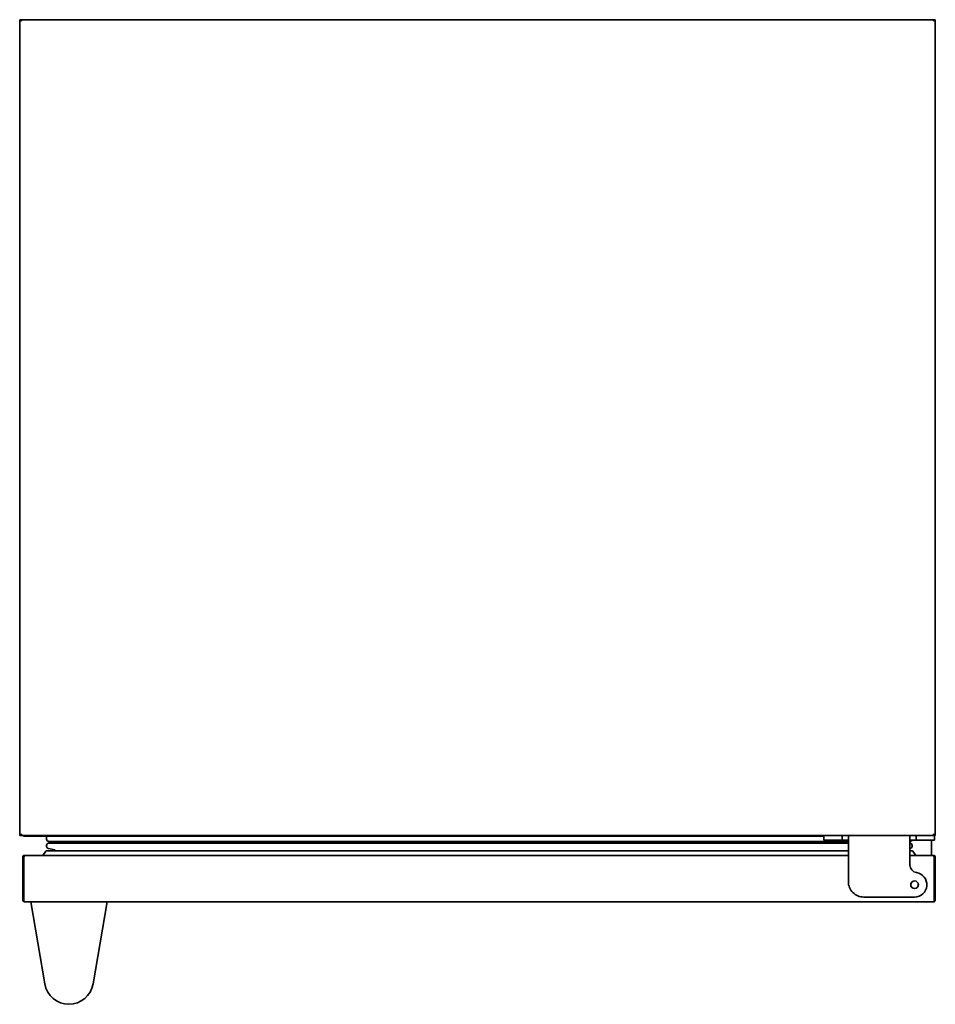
# Model space of a CAD drawing. Extents: x 5.3 to 59.4, y -5.7 to 59.8.
# Tile 5 of 5: x 5.3 to 28.7, y 34.6 to 59.8. Entities that reach past the tile are written whole.
import ezdxf

# ---------------------------------------------------------------- set-up
doc = ezdxf.new("R2010")
doc.units = 0
doc.header["$MEASUREMENT"] = 0

msp = doc.modelspace()

# ---------------------------------------------------------------- linework, layer by layer
at = {"color": 7, "lineweight": 35}
for p, q in [((5.287744, 59.812925), (5.287744, 59.773555)), ((5.287744, 59.773555), (5.287744, 59.812925)), ((5.287744, 59.812925), (5.327114, 59.812925)), ((5.287744, 38.986151), (5.287744, 59.773555)), ((5.335465, 59.812925), (5.327114, 59.812925)), ((5.327114, 59.812925), (5.327114, 59.773555)), ((5.327114, 59.79324), (5.329897, 59.79324)), ((5.335465, 59.812925), (28.665219, 59.812925)), ((28.673571, 59.812925), (28.665219, 59.812925)), ((28.670786, 59.79324), (28.673571, 59.79324)), ((28.673571, 59.773555), (28.673571, 59.812925)), ((28.673571, 59.79324), (28.673571, 59.812925)), ((28.673571, 59.812925), (28.712942, 59.812925)), ((28.712942, 59.812925), (28.712942, 59.773555)), ((28.712942, 59.773555), (28.712942, 38.986151)), ((5.287744, 38.946781), (5.287744, 38.986151)), ((5.287744, 38.986151), (5.287744, 38.946781)), ((5.287744, 38.946781), (5.327114, 38.946781)), ((5.327114, 38.986151), (5.327114, 38.946781)), ((5.329897, 38.966466), (5.327114, 38.966466)), ((5.327114, 38.946781), (6.557429, 38.946781)), ((5.335488, 38.946781), (5.327114, 38.946781)), ((25.864075, 38.946781), (5.335465, 38.946781)), ((5.386169, 38.927096), (5.386169, 38.946781)), ((5.386169, 38.927096), (5.77987, 38.927096)), ((5.97672, 38.927096), (5.77987, 38.927096)), ((25.858611, 38.927096), (5.97672, 38.927096)), ((5.97672, 38.852292), (5.97672, 38.927096)), ((26.488532, 38.793236), (6.035775, 38.793236)), ((6.1342, 38.761741), (6.1342, 38.785364)), ((6.539165, 38.927096), (6.676803, 38.939137)), ((6.557448, 38.946781), (6.586956, 38.946781)), ((6.685381, 38.939512), (25.858611, 38.939512)), ((6.764121, 38.946781), (6.764121, 38.939512)), ((25.858611, 38.82867), (25.858611, 38.946781)), ((25.858611, 38.946781), (25.897981, 38.946781)), ((25.897981, 38.82867), (25.858611, 38.82867)), ((26.291682, 38.946781), (25.897981, 38.946781)), ((25.897981, 38.82867), (26.291682, 38.82867)), ((26.291682, 38.946781), (26.331052, 38.946781)), ((26.331052, 38.82867), (26.291682, 38.82867)), ((28.22628, 38.946781), (26.325585, 38.946781)), ((26.370422, 38.946781), (26.331052, 38.946781)), ((26.331052, 38.946781), (26.331052, 38.82867)), ((26.331052, 38.82867), (26.370422, 38.82867)), ((26.370422, 38.946781), (26.449162, 38.946781)), ((26.370422, 38.82867), (26.449162, 38.82867)), ((26.449162, 38.946781), (28.102705, 38.946781)), ((26.449162, 38.946781), (26.450979, 38.946781)), ((26.488532, 38.7893), (26.488532, 38.94178)), ((26.488532, 38.7893), (26.488532, 37.765678)), ((28.063335, 38.94178), (28.063335, 38.7893)), ((28.063335, 38.192655), (28.063335, 38.7893)), ((28.102705, 38.946781), (28.181446, 38.946781)), ((28.102705, 38.82867), (28.181446, 38.82867)), ((28.220816, 38.946781), (28.181446, 38.946781)), ((28.181446, 38.82867), (28.220816, 38.82867)), ((28.220816, 38.82867), (28.220816, 38.946781)), ((28.220816, 38.946781), (28.260186, 38.946781)), ((28.260186, 38.82867), (28.220816, 38.82867)), ((28.653886, 38.946781), (28.260186, 38.946781)), ((28.260186, 38.82867), (28.653886, 38.82867)), ((28.614516, 38.82867), (28.614516, 38.73812)), ((28.653886, 38.946781), (28.693257, 38.946781)), ((28.693257, 38.82867), (28.653886, 38.82867)), ((28.673571, 38.966466), (28.670786, 38.966466)), ((28.673571, 38.946781), (28.673571, 38.986151)), ((28.673571, 38.946781), (28.673571, 38.966466)), ((28.712942, 38.946781), (28.673571, 38.946781)), ((28.693257, 38.946781), (28.693257, 38.82867)), ((28.712942, 38.986151), (28.712942, 38.946781)), ((5.877588, 38.43497), (5.959008, 38.545097)), ((5.974836, 38.55308), (26.488532, 38.55308)), ((5.97672, 38.668691), (5.97672, 38.694811)), ((6.183698, 38.579777), (6.024506, 38.61072)), ((6.035775, 38.753866), (26.488532, 38.753866)), ((6.193255, 38.55308), (6.193255, 38.568183)), ((28.063335, 38.609626), (28.068963, 38.61072)), ((28.063335, 38.55308), (28.118632, 38.55308)), ((28.116748, 38.668691), (28.116748, 38.694811)), ((28.21588, 38.43497), (28.134463, 38.545097)), ((28.614516, 38.434991), (28.614516, 38.73812)), ((5.366484, 38.3956), (5.366484, 37.293237)), ((5.366484, 38.3956), (5.386169, 38.3956)), ((5.386169, 38.3956), (5.386169, 37.293237)), ((5.39452, 38.3956), (5.39452, 37.293237)), ((5.405854, 38.426545), (5.405854, 38.43497)), ((5.405854, 38.43497), (5.414205, 38.43497)), ((26.488532, 38.43497), (5.414205, 38.43497)), ((28.665219, 38.43497), (28.063335, 38.43497)), ((28.665219, 38.43497), (28.673571, 38.43497)), ((28.673571, 38.43497), (28.673571, 38.426545)), ((28.684904, 38.3956), (28.684904, 37.293237)), ((28.693257, 38.3956), (28.712942, 38.3956)), ((28.693257, 38.3956), (28.693257, 37.293237)), ((28.712942, 38.3956), (28.712942, 37.293237)), ((5.386169, 37.293237), (5.366484, 37.293237)), ((26.882233, 37.371978), (28.181446, 37.371978)), ((28.712942, 37.293237), (28.693257, 37.293237)), ((5.405854, 37.253867), (5.405782, 37.25387)), ((5.405854, 37.253867), (28.673571, 37.253867)), ((5.592875, 37.253867), (5.572585, 37.253867)), ((5.572585, 37.253867), (5.931476, 35.148827)), ((7.502297, 37.253867), (5.592875, 37.253867)), ((7.163696, 35.148827), (7.522586, 37.253867)), ((7.522586, 37.253867), (7.502297, 37.253867))]:
    msp.add_line(p, q, dxfattribs=at)
for points in [[(5.327114, 59.773555), (5.330835, 59.798911), (5.333109, 59.809119), (5.334298, 59.811973), (5.334928, 59.812723), (5.335465, 59.812925)], [(28.665219, 59.812925), (28.665541, 59.812848), (28.66618, 59.812281), (28.666814, 59.811166), (28.668049, 59.80747), (28.669986, 59.798123), (28.673571, 59.773555)], [(5.335465, 38.946781), (5.334977, 38.946949), (5.334653, 38.947242), (5.334022, 38.948225), (5.33315, 38.950457), (5.331582, 38.956825), (5.329973, 38.965983), (5.327114, 38.986151)], [(26.449162, 38.82867), (26.465507, 38.828512), (26.47384, 38.827695), (26.477546, 38.826763), (26.482145, 38.824379), (26.48513, 38.820981), (26.486977, 38.816543), (26.488102, 38.809872), (26.488398, 38.804987), (26.488532, 38.7893)], [(26.457793, 38.946781), (26.473795, 38.94654), (26.48036, 38.946031), (26.485415, 38.94494), (26.4871, 38.944116), (26.488148, 38.943087), (26.488532, 38.94178)], [(28.063335, 38.94178), (28.064008, 38.943467), (28.065186, 38.944371), (28.069155, 38.945659), (28.075903, 38.94643), (28.093372, 38.946776), (28.102705, 38.946781)], [(28.102705, 38.82867), (28.087591, 38.828553), (28.08061, 38.828082), (28.074653, 38.826873), (28.07064, 38.825032), (28.06754, 38.82217), (28.065796, 38.819152), (28.06396, 38.811691), (28.063532, 38.806532), (28.063335, 38.795452)], [(28.673571, 38.986151), (28.669849, 38.960795), (28.667574, 38.950585), (28.666387, 38.947727), (28.665757, 38.946983), (28.665219, 38.946781)], [(5.414205, 38.43497), (5.412419, 38.434568), (5.408999, 38.43162), (5.406225, 38.427251), (5.401322, 38.415931), (5.39452, 38.3956)], [(28.684904, 38.3956), (28.679166, 38.413002), (28.676068, 38.421109), (28.672666, 38.428217), (28.669025, 38.433167), (28.667146, 38.434504), (28.665219, 38.43497)], [(5.39452, 37.293237), (5.397801, 37.275946), (5.399574, 37.267865), (5.402654, 37.257676), (5.404268, 37.254816), (5.405121, 37.254072), (5.405854, 37.253867)], [(28.673571, 37.253867), (28.674379, 37.254117), (28.674912, 37.254552), (28.675943, 37.255977), (28.677123, 37.258548), (28.679247, 37.265445), (28.681271, 37.274232), (28.684904, 37.293237)]]:
    msp.add_lwpolyline(points, dxfattribs=at)
for radius in [0.098425, 0.096457]:
    msp.add_circle((28.181446, 37.686938), radius, dxfattribs=at)
for centre, radius, start, end in [((6.035775, 38.852292), 0.059055, 180.000005, 269.999997), ((6.126326, 38.785364), 0.007874, 0, 90.000003), ((6.685381, 38.841087), 0.098425, 90.000003, 95.000015), ((28.057693, 38.852292), 0.059055, 275.480548, 336.421818), ((5.974836, 38.533395), 0.019685, 90.000003, 143.523831), ((6.035775, 38.694811), 0.059055, 90.000003, 180.000005), ((6.035775, 38.668691), 0.059055, 180.000005, 259.000005), ((6.126326, 38.761741), 0.007874, 269.999997, 359.99964), ((6.181445, 38.568183), 0.011811, 0, 79.000003), ((28.057693, 38.694811), 0.059055, 0.000148, 84.5443), ((28.057693, 38.668691), 0.059055, 280.999997, 0), ((28.118632, 38.533395), 0.019685, 36.476164, 90.000003), ((5.405854, 38.3956), 0.03937, 90.000003, 180.000005), ((5.405854, 38.3956), 0.019685, 104.740425, 180.000005), ((5.856118, 38.253186), 0.483056, 160.434955, 162.853717), ((28.673571, 38.3956), 0.03937, 0, 90.000003), ((28.673571, 38.3956), 0.019685, 0, 75.261561), ((28.260186, 38.192655), 0.19685, 180.000005, 261.150115), ((28.181446, 37.686938), 0.314961, 269.999997, 81.15012), ((26.882233, 37.765678), 0.393701, 179.999995, 269.999997), ((5.405854, 37.293237), 0.03937, 179.999995, 269.999997), ((5.405854, 37.293237), 0.019685, 179.999995, 246.335987), ((6.213053, 37.439239), 0.831446, 190.113415, 191.378216), ((28.673571, 37.293237), 0.03937, 269.999997, 360), ((28.673571, 37.293237), 0.019685, 293.663912, 0), ((6.547586, 35.253868), 0.625, 189.675368, 350.324626)]:
    msp.add_arc(centre, radius, start, end, dxfattribs=at)

doc.saveas('drawing.dxf')
